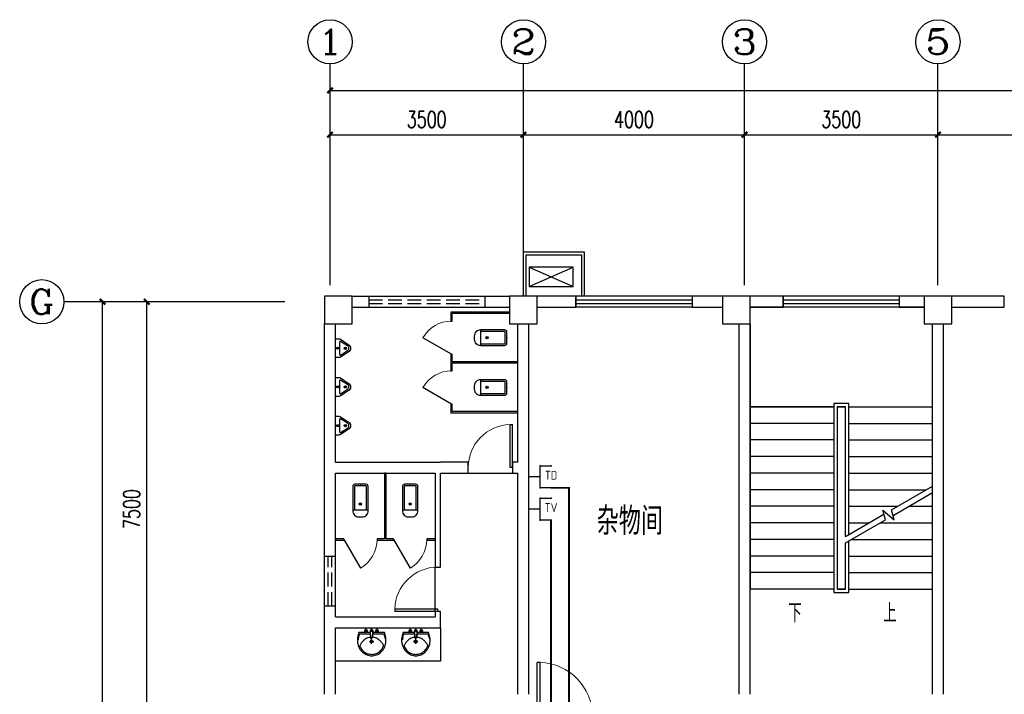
# Model space of a CAD drawing. Extents: x 427948 to 764348, y 274849 to 601549.
# Tile 176 of 203: x 699934 to 717749, y 487979 to 500180. Entities that reach past the tile are written whole.
import ezdxf
from ezdxf.enums import TextEntityAlignment as Align

# ---------------------------------------------------------------- set-up
doc = ezdxf.new("R2010")
doc.units = 0
doc.header["$LTSCALE"] = 1000
doc.header["$MEASUREMENT"] = 0
doc.linetypes.add('DASH', pattern=[0.35, 0.25, -0.1])
doc.layers.get('0').update_dxf_attribs({"linetype": 'CONTINUOUS'})
doc.layers.get('Defpoints').update_dxf_attribs({"linetype": 'CONTINUOUS'})
for name, color, linetype in [('AXIS', 3, 'CONTINUOUS'), ('AXIS_TEXT', 7, 'CONTINUOUS'), ('COLUMN', 9, 'CONTINUOUS'), ('DIM_SYMB', 3, 'CONTINUOUS'), ('EQUIP-通讯', 3, 'CONTINUOUS'), ('LATRINE', 6, 'CONTINUOUS'), ('LVTRY', 6, 'CONTINUOUS'), ('PUB_TEXT', 7, 'CONTINUOUS'), ('STAIR', 3, 'CONTINUOUS'), ('WALL', 2, 'CONTINUOUS'), ('WINDOW', 4, 'CONTINUOUS'), ('WIRE-电视', 5, 'TG_TV'), ('WIRE-网络', 6, 'TG_TD'), ('可见线', 3, 'CONTINUOUS'), ('空调管', 8, 'CONTINUOUS')]:
    doc.layers.add(name, color=color, linetype=linetype)
doc.styles.add('_HZTXT', font='txt.shx', dxfattribs={"width": 0.8, "bigfont": 'HZTXT.shx'})
doc.styles.add('_TCH_AXIS', font='COMPLEX', dxfattribs={"bigfont": 'GBCBIG'})
doc.styles.add('_TCH_DIM', font='SIMPLEX', dxfattribs={"bigfont": 'GBCBIG'})
doc.styles.add('_TCH_DIM_T3', font='SIMPLEX', dxfattribs={"width": 0.705882, "bigfont": 'GBCBIG'})
doc.styles.add('_TEL_ATTDEF', font='GBENOR', dxfattribs={"width": 0.8, "height": 3, "bigfont": 'GBCBIG'})
doc.styles.add('_TEL_DIM', font='SIMPLEX', dxfattribs={"width": 0.8, "height": 3.5, "bigfont": 'HZTXT'})
doc.styles.add('COMPLEX', font='COMPLEX')
doc.styles.add('TG_LINETYPE', font='SIMPLEX', dxfattribs={"width": 0.8, "height": 3, "bigfont": 'HZTXT'})
doc.linetypes.add('TG_TD', pattern='A,2,-0.78,["TD",TG_LINETYPE,S=0.1,R=0,X=-0.62,Y=-0.15],0', length=2.78)
doc.linetypes.add('TG_TV', pattern='A,2,-0.76,["TV",TG_LINETYPE,S=0.1,R=0,X=-0.6,Y=-0.15],0', length=2.8)
doc.dimstyles.new('_TCH_ARCH&&100', dxfattribs={"dimtxt": 297.5, "dimasz": 100, "dimexe": 250, "dimexo": 300, "dimgap": 126.25, "dimtad": 1, "dimdec": 0, "dimzin": 0, "dimdsep": 46, "dimtxsty": '_TCH_DIM_T3', "dimblk": 'ARCHTICK', "dimcen": 0.09, "dimclrt": 7, "dimazin": 2, "dimtfac": 1, "dimtdec": 0, "dimtix": 1, "dimtmove": 2, "dimatfit": 3, "dimfxl": 1, "dimtolj": 1, "dimtzin": 0, "dimarcsym": 0})

# ---------------------------------------------------------------- blocks, each defined once
blk = doc.blocks.new('$equip$00001802')
for p, q in [((-0.5, 0.499), (-0.5, 0.999)), ((0.5, 0.999), (0.5, 0.499)), ((0.5, 0.499), (-0.5, 0.499)), ((0, 0.5), (0, 0))]:
    blk.add_line(p, q)
for p in [(-0.5, 0.999), (0.5, 0.999), (-0.5, 0.499), (0.5, 0.499), (0, 0)]:
    blk.add_point(p)
at = {"color": 7, "style": '_TEL_DIM'}
blk.add_attdef('$TEXT$', text='', height=0.4, dxfattribs=at).set_placement((0, 0.999), align=Align.MIDDLE_CENTER)
at = {"color": 7, "style": '_TEL_DIM', "flags": 1}
blk.add_attdef('A', text='', height=0.00002, dxfattribs=at).set_placement((0, 0), align=Align.MIDDLE_CENTER)
blk = doc.blocks.new('$equip$00002670')
for p, q in [((-0.5, 0.499), (-0.5, 0.999)), ((0.5, 0.999), (0.5, 0.499)), ((0.5, 0.499), (-0.5, 0.499)), ((0, 0.5), (0, 0))]:
    blk.add_line(p, q)
for p in [(-0.5, 0.999), (0.5, 0.999), (-0.5, 0.499), (0.5, 0.499), (0, 0)]:
    blk.add_point(p)
at = {"color": 7, "style": '_TEL_DIM'}
blk.add_attdef('$TEXT$', text='', height=0.4, dxfattribs=at).set_placement((0, 0.999), align=Align.MIDDLE_CENTER)
at = {"color": 7, "style": '_TEL_DIM', "flags": 1}
blk.add_attdef('A', text='', height=0.000025, dxfattribs=at).set_placement((0, 0), align=Align.MIDDLE_CENTER)
blk = doc.blocks.new('ADFGSFG')
at = {"layer": '空调管'}
for p, q in [((1422, -102), (622, 248)), ((1422, 248), (622, -102))]:
    blk.add_line(p, q, dxfattribs=at)
blk.add_lwpolyline([(622, 248), (1422, 248), (1422, -102), (622, -102), (622, 248)], dxfattribs=at)
blk = doc.blocks.new('_ArchTick')
at = {"color": 0, "linetype": 'ByBlock', "const_width": 0.4}
blk.add_lwpolyline([(-0.5, -0.5), (0.5, 0.5)], dxfattribs=at)
blk = doc.blocks.new('*D113')
at = {"layer": 'AXIS', "color": 0, "lineweight": -2}
for p, q in [((705549, 497209), (705549, 498350)), ((709049, 497209), (709049, 498350)), ((705549, 498100), (709049, 498100))]:
    blk.add_line(p, q, dxfattribs=at)
at = {"layer": 'Defpoints', "color": 0}
for p in [(709049, 498100), (705549, 496909), (709049, 496909)]:
    blk.add_point(p, dxfattribs=at)
at = {"layer": 'AXIS', "color": 0, "lineweight": -2, "xscale": 100, "yscale": 100, "zscale": 100, "rotation": 180}
blk.add_blockref('_ArchTick', (705549, 498100), dxfattribs=at)
at = {"layer": 'AXIS', "color": 0, "lineweight": -2, "xscale": 100, "yscale": 100, "zscale": 100}
blk.add_blockref('_ArchTick', (709049, 498100), dxfattribs=at)
at = {"layer": 'AXIS', "color": 7, "insert": (707299, 498375), "char_height": 297.5, "attachment_point": 5, "style": '_TCH_DIM_T3'}
blk.add_mtext('\\A1;3500', dxfattribs=at)
blk = doc.blocks.new('*D114')
at = {"layer": 'AXIS', "color": 0, "lineweight": -2}
for p, q in [((709049, 497209), (709049, 498350)), ((713049, 497209), (713049, 498350)), ((709049, 498100), (713049, 498100))]:
    blk.add_line(p, q, dxfattribs=at)
at = {"layer": 'Defpoints', "color": 0}
for p in [(713049, 498100), (709049, 496909), (713049, 496909)]:
    blk.add_point(p, dxfattribs=at)
at = {"layer": 'AXIS', "color": 0, "lineweight": -2, "xscale": 100, "yscale": 100, "zscale": 100, "rotation": 180}
blk.add_blockref('_ArchTick', (709049, 498100), dxfattribs=at)
at = {"layer": 'AXIS', "color": 0, "lineweight": -2, "xscale": 100, "yscale": 100, "zscale": 100}
blk.add_blockref('_ArchTick', (713049, 498100), dxfattribs=at)
at = {"layer": 'AXIS', "color": 7, "insert": (711049, 498375), "char_height": 297.5, "attachment_point": 5, "style": '_TCH_DIM_T3'}
blk.add_mtext('\\A1;4000', dxfattribs=at)
blk = doc.blocks.new('*D115')
at = {"layer": 'AXIS', "color": 0, "lineweight": -2}
for p, q in [((713049, 497209), (713049, 498350)), ((716549, 497209), (716549, 498350)), ((713049, 498100), (716549, 498100))]:
    blk.add_line(p, q, dxfattribs=at)
at = {"layer": 'Defpoints', "color": 0}
for p in [(716549, 498100), (713049, 496909), (716549, 496909)]:
    blk.add_point(p, dxfattribs=at)
at = {"layer": 'AXIS', "color": 0, "lineweight": -2, "xscale": 100, "yscale": 100, "zscale": 100, "rotation": 180}
blk.add_blockref('_ArchTick', (713049, 498100), dxfattribs=at)
at = {"layer": 'AXIS', "color": 0, "lineweight": -2, "xscale": 100, "yscale": 100, "zscale": 100}
blk.add_blockref('_ArchTick', (716549, 498100), dxfattribs=at)
at = {"layer": 'AXIS', "color": 7, "insert": (714799, 498375), "char_height": 297.5, "attachment_point": 5, "style": '_TCH_DIM_T3'}
blk.add_mtext('\\A1;3500', dxfattribs=at)
blk = doc.blocks.new('*D116')
at = {"layer": 'AXIS', "color": 0, "lineweight": -2}
for p, q in [((716549, 497209), (716549, 498350)), ((721549, 497209), (721549, 498350)), ((716549, 498100), (721549, 498100))]:
    blk.add_line(p, q, dxfattribs=at)
at = {"layer": 'Defpoints', "color": 0}
for p in [(721549, 498100), (716549, 496909), (721549, 496909)]:
    blk.add_point(p, dxfattribs=at)
at = {"layer": 'AXIS', "color": 0, "lineweight": -2, "xscale": 100, "yscale": 100, "zscale": 100, "rotation": 180}
blk.add_blockref('_ArchTick', (716549, 498100), dxfattribs=at)
at = {"layer": 'AXIS', "color": 0, "lineweight": -2, "xscale": 100, "yscale": 100, "zscale": 100}
blk.add_blockref('_ArchTick', (721549, 498100), dxfattribs=at)
at = {"layer": 'AXIS', "color": 7, "insert": (719049, 498375), "char_height": 297.5, "attachment_point": 5, "style": '_TCH_DIM_T3'}
blk.add_mtext('\\A1;5000', dxfattribs=at)
blk = doc.blocks.new('*D120')
at = {"layer": 'AXIS', "color": 0, "lineweight": -2}
for p, q in [((705549, 497209), (705549, 499150)), ((735549, 497209), (735549, 499150)), ((705549, 498900), (735549, 498900))]:
    blk.add_line(p, q, dxfattribs=at)
at = {"layer": 'Defpoints', "color": 0}
for p in [(735549, 498900), (705549, 496909), (735549, 496909)]:
    blk.add_point(p, dxfattribs=at)
at = {"layer": 'AXIS', "color": 0, "lineweight": -2, "xscale": 100, "yscale": 100, "zscale": 100, "rotation": 180}
blk.add_blockref('_ArchTick', (705549, 498900), dxfattribs=at)
at = {"layer": 'AXIS', "color": 0, "lineweight": -2, "xscale": 100, "yscale": 100, "zscale": 100}
blk.add_blockref('_ArchTick', (735549, 498900), dxfattribs=at)
at = {"layer": 'AXIS', "color": 7, "insert": (720549, 499175), "char_height": 297.5, "attachment_point": 5, "style": '_TCH_DIM_T3'}
blk.add_mtext('\\A1;30000', dxfattribs=at)
blk = doc.blocks.new('*D125')
at = {"layer": 'AXIS', "color": 0, "lineweight": -2}
for p, q in [((704434, 495079), (701984, 495079)), ((702234, 487579), (702234, 495079)), ((704434, 487579), (701984, 487579))]:
    blk.add_line(p, q, dxfattribs=at)
at = {"layer": 'Defpoints', "color": 0}
for p in [(702234, 495079), (704734, 495079), (704734, 487579)]:
    blk.add_point(p, dxfattribs=at)
at = {"layer": 'AXIS', "color": 0, "lineweight": -2, "xscale": 100, "yscale": 100, "zscale": 100}
for p, rotation in [((702234, 495079), 90), ((702234, 487579), 270)]:
    blk.add_blockref('_ArchTick', p, dxfattribs=dict(at, rotation=rotation))
at = {"layer": 'AXIS', "color": 7, "insert": (701959, 491329), "char_height": 297.5, "attachment_point": 5, "rotation": 90, "style": '_TCH_DIM_T3'}
blk.add_mtext('\\A1;7500', dxfattribs=at)
blk = doc.blocks.new('*D126')
at = {"layer": 'AXIS', "color": 0, "lineweight": -2}
for p, q in [((704434, 495079), (701184, 495079)), ((701434, 467879), (701434, 495079)), ((704434, 467879), (701184, 467879))]:
    blk.add_line(p, q, dxfattribs=at)
at = {"layer": 'Defpoints', "color": 0}
for p in [(701434, 495079), (704734, 495079), (704734, 467879)]:
    blk.add_point(p, dxfattribs=at)
at = {"layer": 'AXIS', "color": 0, "lineweight": -2, "xscale": 100, "yscale": 100, "zscale": 100}
for p, rotation in [((701434, 495079), 90), ((701434, 467879), 270)]:
    blk.add_blockref('_ArchTick', p, dxfattribs=dict(at, rotation=rotation))
at = {"layer": 'AXIS', "color": 7, "insert": (701159, 481479), "char_height": 297.5, "attachment_point": 5, "rotation": 90, "style": '_TCH_DIM_T3'}
blk.add_mtext('\\A1;27200', dxfattribs=at)
blk = doc.blocks.new('_FZHK')
blk.add_lwpolyline([(-0.5, -0.5), (0.5, -0.5), (0.5, 0.5), (-0.5, 0.5)], close=True)
blk = doc.blocks.new('$TCHSYS$WIN2D')
for p, q in [((-0.5, 0.5), (0.5, 0.5)), ((-0.5, 0.5), (-0.5, -0.5)), ((0.5, 0.5), (0.5, -0.5)), ((0.5, 0.1667), (-0.5, 0.1667)), ((0.5, -0.1667), (-0.5, -0.1667)), ((-0.5, -0.5), (0.5, -0.5))]:
    blk.add_line(p, q)
blk = doc.blocks.new('$DorLib2D$00000001')
for p, q in [((0.45, 0.975), (0.5, 0.975)), ((0.45, 0), (0.45, 0.975)), ((0.5, 0), (0.5, 0.975)), ((0.5, 0), (0.45, 0))]:
    blk.add_line(p, q)
at = {"lineweight": 13}
blk.add_arc((0.475, 0), 0.975, 91.4693, 180, dxfattribs=at)
blk = doc.blocks.new('_AXISO')
blk.add_circle((0, 0), 0.5)
at = {"layer": 'AXIS_TEXT', "style": 'COMPLEX', "width": 1.041667}
blk.add_attdef('A', text='', height=0.56, dxfattribs=at).set_placement((-0.25, -0.28), (0.25, -0.28), align=Align.FIT)
blk = doc.blocks.new('$lvtry$00000200')
at = {"color": 0}
for p, q in [((-110, -40, 0), (-110, -470, 0)), ((100, -30, 0), (-100, -30, 0)), ((110, -470, 0), (110, -40, 0))]:
    blk.add_line(p, q, dxfattribs=at)
at = {"color": 0, "elevation": 0}
blk.add_lwpolyline([(100, 0), (-100, 0, 0.414214), (-140, -40), (-140, -480, 0.414214), (-30, -590), (30, -590, 0.414214), (140, -480), (140, -40, 0.414214)], format="xyb", close=True, dxfattribs=at)
blk.add_lwpolyline([(140, -470), (-140, -470)], dxfattribs=at)
at = {"color": 0}
blk.add_circle((0, -359, 0), 20, dxfattribs=at)
for centre, start, end in [((-100, -40, 0), 90, 180), ((100, -40, 0), 0, 90)]:
    blk.add_arc(centre, 10, start, end, dxfattribs=at)
for p in [(0, 0), (0, -359, 0)]:
    blk.add_point(p, dxfattribs=at)
blk = doc.blocks.new('$TCHSYS$APDOOR2D')
blk.add_line((0.5, 0), (0, 0.866))
at = {"lineweight": 13}
blk.add_arc((0.5, 0), 1, 120, 180, dxfattribs=at)
blk = doc.blocks.new('$lvtry$00000219')
at = {"color": 0}
for p, q in [((-124, -91, 0), (-43, -216, 0)), ((-116, -76, 0), (116, -76, 0)), ((43, -216, 0), (124, -91, 0))]:
    blk.add_line(p, q, dxfattribs=at)
at = {"color": 0, "elevation": 0}
blk.add_lwpolyline([(69, -231, -0.57735), (-69, -231), (-162, -88, -0.145378), (-170, -61), (-170, 0), (170, 0), (170, -61, -0.145378), (162, -88)], format="xyb", close=True, dxfattribs=at)
at = {"color": 0}
for centre, radius in [((0, -177, 0), 20), ((0, -38, 0), 17.7)]:
    blk.add_circle(centre, radius, dxfattribs=at)
for centre, radius, start, end in [((-116, -86, 0), 10, 90, 213.0863), ((116, -86, 0), 10, 326.9137, 90), ((0, -191, 0), 50, 210, 330)]:
    blk.add_arc(centre, radius, start, end, dxfattribs=at)
for p in [(0, -38, 0), (0, -177, 0)]:
    blk.add_point(p, dxfattribs=at)
blk = doc.blocks.new('$lvtry$00000192')
for p, q in [((-108, -66, 0), (-109, 3, 0)), ((111, -66, 0), (110, 4, 0)), ((-256, -140, 0), (-264, -185, 0)), ((-256, -140, 0), (-246, -114, 0)), ((-236, -86, 0), (-246, -114, 0)), ((-234, -86, 0), (-26, -86, 0)), ((-143, -32, 0), (-74, -31, 0)), ((-29, -62, 0), (-28, -68, 0)), ((-28, -68, 0), (-17, -160, 0)), ((-23, -21, 0), (-17, -160, 0)), ((-22, -40, 0), (1, -40, 0)), ((-17, -151, 0), (-1, -151, 0)), ((-17, -160, 0), (-1, -160, 0)), ((16, -151, 0), (-1, -151, 0)), ((15, -161, 0), (-1, -160, 0)), ((23, -40, 0), (1, -40, 0)), ((25, -22, 0), (15, -161, 0)), ((30, -62, 0), (15, -161, 0)), ((26, -86, 0), (244, -86, 0)), ((76, -31, 0), (145, -31, 0)), ((244, -86, 0), (272, -164, 0)), ((244, -86, 0), (264, -140, 0)), ((-264, -185, 0), (-264, -190, 0)), ((-42, -220, 0), (44, -219, 0)), ((1, -263, 0), (0, -177, 0))]:
    blk.add_line(p, q)
at = {"elevation": 0}
blk.add_lwpolyline([(-29, -62), (-249, -62), (-276, -148, 0.044851), (-281, -206, 0.06689), (-276, -244, 0.023023), (-257, -305, 0.044853), (-243, -334, 0.043799), (-214, -374, 0.044001), (-179, -408, 0.042834), (-139, -435, 0.043018), (-94, -456, 0.042273), (-46, -468, 0.042347), (3, -472, 0.04234), (52, -468, 0.042268), (100, -456, 0.043003), (145, -436, 0.042821), (186, -409, 0.043985), (221, -375, 0.043782), (250, -335, 0.044843), (274, -286, 0.059205), (284, -246, 0.030672), (287, -189, 0.04375), (284, -150), (284, -150), (284, -148), (256, -62), (30, -62), (30, -59), (25, -22), (1, -21), (-23, -21), (-29, -58)], format="xyb", close=True, dxfattribs=at)
for centre, radius in [((-108, -32, 0), 23.8), ((-108, -32, 0), 14.2), ((110, -31, 0), 23.8), ((110, -31, 0), 14.2), ((1, -220, 0), 28.5), ((1, -220, 0), 19)]:
    blk.add_circle(centre, radius)
for centre, radius, start, end in [((-5, -378, 0), 232, 111.757, 122.0285), ((8, -413, 0), 269, 102.1867, 111.757), ((-38, -199, 0), 51, 92.3066, 102.1867), ((-31, -377, 0), 229, 87.3151, 92.3066), ((0, -10, 0), 6.83, 79.8328, 278.7823), ((2, -10, 0), 6.83, 259.8328, 98.7823), ((42, -362, 0), 216, 92.3066, 95.9177), ((35, -183, 0), 37.4, 84.4115, 92.3066), ((19, -341, 0), 196, 72.8891, 84.4115), ((-5, -420, 0), 279, 63.1741, 72.8891), ((42, -328, 0), 175, 53.2408, 63.1741), ((-208, -295, 0), 22, 149.5466, 185.8883), ((-197, -294, 0), 33.4, 185.8883, 200.4186), ((-121, -266, 0), 114, 200.4186, 208.9861), ((7, -422, 0), 271, 137.4608, 149.5466), ((-48, -226, 0), 198, 208.9861, 220.7228), ((186, -586, 0), 514, 131.4907, 137.4608), ((-23, -350, 0), 199, 122.0285, 131.4907), ((-199, -650, 0), 577, 47.667, 53.2408), ((6, -425, 0), 273, 33.1938, 47.667), ((31, -208, 0), 228, 318.9572, 329.6928), ((131, -266, 0), 112, 329.6928, 339.2553), ((211, -291, 0), 27.9, 352.9103, 33.1938), ((189, -288, 0), 49.9, 339.2553, 352.9103), ((9, -177, 0), 272, 220.7228, 230.792), ((2, -185, 0), 262, 230.792, 240.6116), ((2, -186, 0), 261, 240.6116, 250.459), ((4, -179, 0), 268, 250.459, 260.1468), ((4, -180, 0), 267, 260.1468, 269.8461), ((4, -180, 0), 267, 269.8461, 279.544), ((4, -179, 0), 268, 279.544, 289.2308), ((6, -186, 0), 261, 289.2308, 299.0751), ((5, -185, 0), 262, 299.0751, 308.8916), ((6, -186, 0), 261, 308.8916, 318.9572)]:
    blk.add_arc(centre, radius, start, end)
for p in [(1, -40, 0), (1, -220, 0)]:
    blk.add_point(p)

msp = doc.modelspace()

# ---------------------------------------------------------------- linework, layer by layer
at = {"layer": 'AXIS'}
for p, q in [((705549.4, 495380), (705549.4, 499380)), ((709049.4, 495380), (709049.4, 499380)), ((713049.4, 495380), (713049.4, 499380)), ((716549.4, 495380), (716549.4, 499380)), ((704734.4, 495078.9), (700734.4, 495078.9))]:
    msp.add_line(p, q, dxfattribs=at)
at = {"layer": 'DIM_SYMB'}
for points in [[(713936.9, 489728.9, 0, 0, 0), (713936.9, 494078.9, 0, 0, 0), (715661.9, 494078.9, 0, 0, 0), (715661.9, 491678.9, 80, 0, 0), (715661.9, 491378.9, 0, 0, 0)], [(715661.9, 489728.9, 0, 0, 0), (715661.9, 490778.9, 80, 0, 0), (715661.9, 491078.9, 0, 0, 0)]]:
    msp.add_lwpolyline(points, format="xyseb", dxfattribs=at)
at = {"layer": 'LATRINE'}
for p, q in [((708799.4, 494891.4), (707736.9, 494891.4)), ((707736.9, 494891.4), (707736.9, 494728.9)), ((707736.9, 494728.9), (707761.9, 494728.9)), ((708799.4, 494866.4), (707761.9, 494866.4)), ((707761.9, 494728.9), (707761.9, 494866.4)), ((707761.9, 494128.9), (707736.9, 494128.9)), ((707736.9, 494128.9), (707736.9, 493978.9)), ((707761.9, 493991.4), (707761.9, 494128.9)), ((707736.9, 493978.9), (707736.9, 493828.9)), ((708949.4, 493991.4), (707761.9, 493991.4)), ((708949.4, 493966.4), (707761.9, 493966.4)), ((707761.9, 493828.9), (707761.9, 493966.4)), ((708949.4, 493966.4), (708949.4, 493991.4)), ((707736.9, 493828.9), (707761.9, 493828.9)), ((707761.9, 493228.9), (707736.9, 493228.9)), ((707736.9, 493228.9), (707736.9, 493066.4)), ((707761.9, 493091.4), (707761.9, 493228.9)), ((708949.4, 493066.4), (707736.9, 493066.4)), ((708949.4, 493091.4), (707761.9, 493091.4)), ((708949.4, 493066.4), (708949.4, 493091.4)), ((706536.9, 491978.9), (706536.9, 490791.4)), ((706561.9, 491978.9), (706536.9, 491978.9)), ((706561.9, 491978.9), (706561.9, 490791.4)), ((705799.4, 490791.4), (705649.4, 490791.4)), ((705649.4, 490791.4), (705649.4, 490766.4)), ((705649.4, 490766.4), (705799.4, 490766.4)), ((705799.4, 490766.4), (705799.4, 490791.4)), ((706536.9, 490791.4), (706399.4, 490791.4)), ((706399.4, 490791.4), (706399.4, 490766.4)), ((706399.4, 490766.4), (706549.4, 490766.4)), ((706549.4, 490766.4), (706699.4, 490766.4)), ((706699.4, 490791.4), (706561.9, 490791.4)), ((706699.4, 490766.4), (706699.4, 490791.4)), ((707449.4, 490791.4), (707299.4, 490791.4)), ((707299.4, 490791.4), (707299.4, 490766.4)), ((707299.4, 490766.4), (707449.4, 490766.4)), ((707449.4, 490766.4), (707449.4, 490791.4))]:
    msp.add_line(p, q, dxfattribs=at)
at = {"layer": 'LVTRY'}
msp.add_lwpolyline([(705649.4, 489178.9), (707549.4, 489178.9), (707549.4, 488578.9), (705649.4, 488578.9)], close=True, dxfattribs=at)
at = {"layer": 'STAIR'}
for p, q in [((716299.4, 494978.9), (713149.4, 494978.9)), ((713149.4, 494678.9), (713149.4, 493178.9)), ((716449.4, 493178.9), (716449.4, 494678.9)), ((713149.4, 493178.9), (713149.4, 489878.9)), ((714664.4, 493178.9), (713149.4, 493178.9)), ((713149.4, 493178.9), (714664.4, 493178.9)), ((714934.4, 493238.9), (714664.4, 493238.9)), ((714664.4, 493238.9), (714664.4, 489818.9)), ((714724.4, 493178.9), (714724.4, 489878.9)), ((714874.4, 493178.9), (714724.4, 493178.9)), ((714724.4, 493178.9), (714724.4, 489878.9)), ((714724.4, 493178.9), (714874.4, 493178.9)), ((714874.4, 490831.9), (714874.4, 493178.9)), ((714874.4, 490831.9), (714874.4, 493178.9)), ((714934.4, 490866.6), (714934.4, 493238.9)), ((714934.4, 493178.9), (716449.4, 493178.9)), ((714934.4, 493178.9), (716449.4, 493178.9)), ((716449.4, 491741.3), (716449.4, 493178.9)), ((714664.4, 492878.9), (713149.4, 492878.9)), ((714934.4, 492878.9), (716449.4, 492878.9)), ((714664.4, 492578.9), (713149.4, 492578.9)), ((714934.4, 492578.9), (716449.4, 492578.9)), ((714664.4, 492278.9), (713149.4, 492278.9)), ((714934.4, 492278.9), (716449.4, 492278.9)), ((714664.4, 491978.9), (713149.4, 491978.9)), ((714934.4, 491978.9), (716449.4, 491978.9)), ((715709, 491313.8), (716449.4, 491741.3)), ((714664.4, 491678.9), (713149.4, 491678.9)), ((714934.4, 491678.9), (716341.3, 491678.9)), ((715735.8, 491213.8), (716449.4, 491625.8)), ((716449.4, 489878.9), (716449.4, 491625.8)), ((714664.4, 491378.9), (713149.4, 491378.9)), ((714934.4, 491378.9), (715821.7, 491378.9)), ((716021.7, 491378.9), (716449.4, 491378.9)), ((714874.4, 490831.9), (715570.7, 491234)), ((715597.5, 491134), (715551.3, 491306.3)), ((715551.3, 491306.3), (715757.3, 491133.4)), ((715757.3, 491133.4), (715709, 491313.8)), ((714664.4, 491078.9), (713149.4, 491078.9)), ((714874.4, 490716.5), (715597.5, 491134)), ((714934.4, 491078.9), (715302.1, 491078.9)), ((715502.1, 491078.9), (716449.4, 491078.9)), ((714664.4, 490778.9), (713149.4, 490778.9)), ((714874.4, 489878.9), (714874.4, 490716.5)), ((714874.4, 489878.9), (714874.4, 490716.5)), ((714934.4, 489818.9), (714934.4, 490751.1)), ((714982.4, 490778.9), (716449.4, 490778.9)), ((714664.4, 490478.9), (713149.4, 490478.9)), ((714934.4, 490478.9), (716449.4, 490478.9)), ((714664.4, 490178.9), (713149.4, 490178.9)), ((714934.4, 490178.9), (716449.4, 490178.9)), ((714664.4, 489878.9), (713149.4, 489878.9)), ((714664.4, 489818.9), (714934.4, 489818.9)), ((714724.4, 489878.9), (714874.4, 489878.9)), ((714874.4, 489878.9), (714724.4, 489878.9)), ((714934.4, 489878.9), (716449.4, 489878.9))]:
    msp.add_line(p, q, dxfattribs=at)
at = {"layer": 'WALL'}
for p, q in [((705949.4, 495178.9), (708799.4, 495178.9)), ((709999.4, 495178.9), (709299.4, 495178.9)), ((709999.4, 494978.9), (709999.4, 495178.9)), ((712649.4, 495178.9), (712099.4, 495178.9)), ((712099.4, 495178.9), (712099.4, 494978.9)), ((713749.4, 495178.9), (713149.4, 495178.9)), ((713749.4, 494978.9), (713749.4, 495178.9)), ((716299.4, 495178.9), (715849.4, 495178.9)), ((715849.4, 495178.9), (715849.4, 494978.9)), ((717749.4, 495178.9), (716799.4, 495178.9)), ((717749.4, 494978.9), (717749.4, 495178.9)), ((705949.4, 494978.9), (708799.4, 494978.9)), ((709299.4, 494978.9), (709999.4, 494978.9)), ((712099.4, 494978.9), (712649.4, 494978.9)), ((713149.4, 494978.9), (713749.4, 494978.9)), ((715849.4, 494978.9), (716299.4, 494978.9)), ((716799.4, 494978.9), (717749.4, 494978.9)), ((705449.4, 492078.9), (705449.4, 494678.9)), ((705649.4, 492178.9), (705649.4, 494678.9)), ((708949.4, 492178.9), (708949.4, 494678.9)), ((709149.4, 492078.9), (709149.4, 494678.9)), ((712949.4, 487978.9), (712949.4, 494678.9)), ((713149.4, 487978.9), (713149.4, 494678.9)), ((716449.4, 487978.9), (716449.4, 494678.9)), ((716649.4, 487978.9), (716649.4, 494678.9)), ((705449.4, 489278.9), (705449.4, 492078.9)), ((705649.4, 492178.9), (707549.4, 492178.9)), ((708049.4, 492178.9), (707549.4, 492178.9)), ((708049.4, 491978.9), (708049.4, 492178.9)), ((708949.4, 492178.9), (708849.4, 492178.9)), ((708849.4, 492178.9), (708849.4, 491978.9)), ((709149.4, 487978.9), (709149.4, 492078.9)), ((705649.4, 491978.9), (707449.4, 491978.9)), ((705649.4, 489378.9), (705649.4, 491978.9)), ((707449.4, 491978.9), (707449.4, 490278.9)), ((707549.4, 491978.9), (708049.4, 491978.9)), ((707549.4, 490278.9), (707549.4, 491978.9)), ((708849.4, 491978.9), (708949.4, 491978.9)), ((708949.4, 487978.9), (708949.4, 491978.9)), ((707449.4, 490278.9), (707549.4, 490278.9)), ((705649.4, 489378.9), (707449.4, 489378.9)), ((707549.4, 489478.9), (707449.4, 489478.9)), ((707449.4, 489478.9), (707449.4, 489378.9)), ((707549.4, 489178.9), (707549.4, 489478.9)), ((705449.4, 487978.9), (705449.4, 489278.9)), ((705649.4, 487978.9), (705649.4, 489178.9)), ((705649.4, 489178.9), (707549.4, 489178.9))]:
    msp.add_line(p, q, dxfattribs=at)
at = {"layer": 'WINDOW', "linetype": 'DASH'}
for p, q in [((706249.4, 495178.9, 900), (706249.4, 494978.9, 900)), ((706249.4, 495112.2, 900), (708349.4, 495112.2, 900)), ((708349.4, 495178.9, 900), (708349.4, 494978.9, 900)), ((706249.4, 495045.5, 900), (708349.4, 495045.5, 900)), ((705449.4, 490478.9, 900), (705649.4, 490478.9, 900)), ((705516, 489578.9, 900), (705516, 490478.9, 900)), ((705582.7, 489578.9, 900), (705582.7, 490478.9, 900)), ((705449.4, 489578.9, 900), (705649.4, 489578.9, 900))]:
    msp.add_line(p, q, dxfattribs=at)
at = {"layer": 'WINDOW'}
for p, q in [((708049.4, 491978.9), (708849.4, 491978.9)), ((707449.4, 489478.9), (707449.4, 490278.9))]:
    msp.add_line(p, q, dxfattribs=at)
at = {"layer": 'WIRE-电视', "linetype": 'TG_TV', "const_width": 35}
msp.add_lwpolyline([(709549, 491128.9), (709549, 486136.8)], dxfattribs=at)
at = {"layer": 'WIRE-网络', "linetype": 'TG_TD', "const_width": 35}
msp.add_lwpolyline([(709549, 491713.5), (709872.3, 491713.5), (709872.3, 486136.8)], dxfattribs=at)
at = {"layer": '可见线'}
for points in [[(709049.4, 495178.9), (709049.4, 495978.9), (709449.4, 495978.9), (709949.4, 495978.9), (710149.4, 495978.9), (710149.4, 495178.9)], [(709099.4, 495178.9), (709099.4, 495928.9), (709449.4, 495928.9), (709949.4, 495928.9), (710099.4, 495928.9), (710099.4, 495178.9)]]:
    msp.add_lwpolyline(points, dxfattribs=at)

# ---------------------------------------------------------------- block references
at = {"layer": 'AXIS'}
ref = msp.add_blockref('_AXISO', (705549.4, 499780), dxfattribs=dict(at, xscale=800, yscale=800, zscale=800))
ref.add_attrib('A', '1', dxfattribs={"layer": 'AXIS_TEXT', "height": 452.5, "style": '_TCH_AXIS', "width": 2.333333}).set_placement((705323.1, 499553.7), (705775.6, 499553.7), align=Align.FIT)
ref = msp.add_blockref('_AXISO', (709049.4, 499780), dxfattribs=dict(at, xscale=800, yscale=800, zscale=800))
ref.add_attrib('A', '2', dxfattribs={"layer": 'AXIS_TEXT', "height": 452.5, "style": '_TCH_AXIS', "width": 1.5}).set_placement((708823.1, 499553.7), (709275.6, 499553.7), align=Align.FIT)
ref = msp.add_blockref('_AXISO', (713049.4, 499780), dxfattribs=dict(at, xscale=800, yscale=800, zscale=800))
ref.add_attrib('A', '3', dxfattribs={"layer": 'AXIS_TEXT', "height": 452.5, "style": '_TCH_AXIS', "width": 1.5}).set_placement((712823.1, 499553.7), (713275.6, 499553.7), align=Align.FIT)
ref = msp.add_blockref('_AXISO', (716549.4, 499780), dxfattribs=dict(at, xscale=800, yscale=800, zscale=800))
ref.add_attrib('A', '5', dxfattribs={"layer": 'AXIS_TEXT', "height": 452.5, "style": '_TCH_AXIS', "width": 1.5}).set_placement((716323.1, 499553.7), (716775.6, 499553.7), align=Align.FIT)
ref = msp.add_blockref('_AXISO', (700334.4, 495078.9), dxfattribs=dict(at, xscale=800, yscale=800, zscale=800))
ref.add_attrib('A', 'G', dxfattribs={"layer": 'AXIS_TEXT', "height": 452.5, "style": '_TCH_AXIS', "width": 1.166667}).set_placement((700108.1, 494852.6), (700560.6, 494852.6), align=Align.FIT)
at = {"layer": 'COLUMN', "xscale": 500, "yscale": 500, "zscale": 500}
for p in [(705699.4, 494928.9), (709049.4, 494928.9), (712899.4, 494928.9), (716549.4, 494928.9)]:
    msp.add_blockref('_FZHK', p, dxfattribs=at)
at = {"layer": 'EQUIP-通讯'}
ref = msp.add_blockref('$equip$00002670', (709149.4, 491913.5), dxfattribs=dict(at, xscale=400, yscale=400, zscale=400, rotation=270))
ref.add_attrib('$TEXT$', 'TD', dxfattribs={"layer": '0', "color": 7, "height": 160, "style": '_TEL_ATTDEF'}).set_placement((709549, 491940.2), align=Align.MIDDLE_CENTER)
ref = msp.add_blockref('$equip$00001802', (709149.4, 491328.9), dxfattribs=dict(at, xscale=400, yscale=400, zscale=400, rotation=270))
ref.add_attrib('$TEXT$', 'TV', dxfattribs={"layer": '0', "color": 7, "height": 160, "style": '_TEL_ATTDEF'}).set_placement((709549, 491355.5), align=Align.MIDDLE_CENTER)
at = {"layer": 'LATRINE', "xscale": 600, "zscale": 25}
for p, yscale, rotation in [((707749.4, 494428.9), -600, 270), ((707749.4, 493528.9), -600, 270), ((706099.4, 490778.9), 600, 180), ((706999.4, 490778.9), 600, 180)]:
    msp.add_blockref('$TCHSYS$APDOOR2D', p, dxfattribs=dict(at, yscale=yscale, rotation=rotation))
at = {"layer": 'LVTRY'}
for name, p, rotation in [('$lvtry$00000200', (708749.4, 494428.9), 270), ('$lvtry$00000219', (705649.4, 494237.8), 90), ('$lvtry$00000219', (705649.4, 493537.8), 90), ('$lvtry$00000200', (708749.4, 493528.9), 270), ('$lvtry$00000219', (705649.4, 492837.8), 90)]:
    msp.add_blockref(name, p, dxfattribs=dict(at, rotation=rotation))
for p in [(706099.4, 491778.9), (706999.4, 491778.9)]:
    msp.add_blockref('$lvtry$00000200', p, dxfattribs=at)
at = {"layer": 'LVTRY', "xscale": 0.9107142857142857, "yscale": 1.023255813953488}
for p in [(706299.4, 489158.9), (707099.4, 489158.9)]:
    msp.add_blockref('$lvtry$00000192', p, dxfattribs=at)
at = {"layer": 'WALL', "xscale": -1}
msp.add_blockref('ADFGSFG', (710573.2, 495458.5), dxfattribs=at)
at = {"layer": 'WINDOW'}
for name, p, xscale, yscale, zscale in [('$TCHSYS$WIN2D', (711049.4, 495078.9), -2100, 200, -2100), ('$TCHSYS$WIN2D', (714799.4, 495078.9), -2100, 200, -2100), ('$DorLib2D$00000001', (708449.4, 492078.9), 800, 800, 800), ('$DorLib2D$00000001', (709799.4, 487578.9), -1000, 1000, -1000)]:
    msp.add_blockref(name, p, dxfattribs=dict(at, xscale=xscale, yscale=yscale, zscale=zscale))
at = {"layer": 'WINDOW', "xscale": -800, "yscale": 800, "zscale": -800, "rotation": 90}
msp.add_blockref('$DorLib2D$00000001', (707499.4, 489878.9), dxfattribs=at)

# ---------------------------------------------------------------- texts
at = {"layer": 'PUB_TEXT', "style": '_HZTXT', "width": 0.8}
msp.add_text('杂物间', height=500, dxfattribs=at).set_placement((710373.8, 490862.5))
at = {"layer": 'PUB_TEXT', "style": '_TCH_DIM'}
for s, p in [('下', (713841.9, 489278.8)), ('上', (715557.6, 489278.8))]:
    msp.add_text(s, height=337.6, dxfattribs=at).set_placement(p)

# ---------------------------------------------------------------- dimensions: what is measured, and where the dimension line sits
at = {"layer": 'AXIS'}
for p1, p2, distance, picture, middle in [((705549.4, 496909.3), (735549.4, 496909.3), 1990.6, '*D120', (720549.4, 499174.9)), ((705549.4, 496909.3), (709049.4, 496909.3), 1190.6, '*D113', (707299.4, 498374.9)), ((709049.4, 496909.3), (713049.4, 496909.3), 1190.6, '*D114', (711049.4, 498374.9)), ((713049.4, 496909.3), (716549.4, 496909.3), 1190.6, '*D115', (714799.4, 498374.9)), ((716549.4, 496909.3), (721549.4, 496909.3), 1190.6, '*D116', (719049.4, 498374.9)), ((704734.4, 467878.9), (704734.4, 495078.9), 3300, '*D126', (701159.4, 481478.9)), ((704734.4, 487578.9), (704734.4, 495078.9), 2500, '*D125', (701959.4, 491328.9))]:
    dim = msp.add_aligned_dim(p1=p1, p2=p2, distance=distance, dimstyle='_TCH_ARCH&&100', dxfattribs=at)
    dim.commit()
    dim.dimension.update_dxf_attribs({"geometry": picture, "text_midpoint": middle})

doc.saveas('drawing.dxf')
